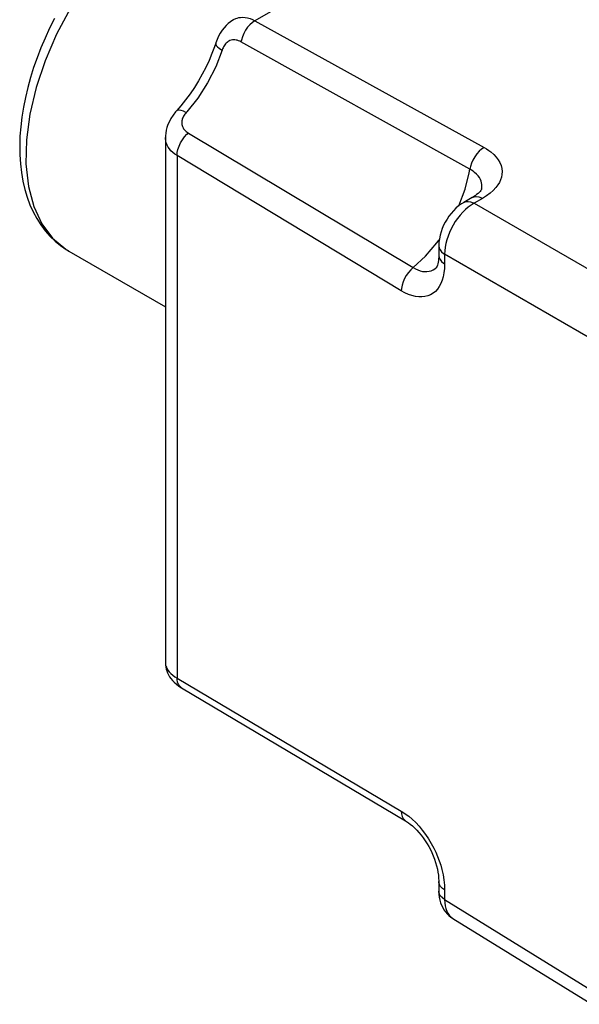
# Paper-space layout 'Layout1' of a CAD drawing. Extents: x 0 to 594, y 0 to 420.
# Tile 6 of 9: x 406 to 460, y 256 to 351. Entities that reach past the tile are written whole.
import ezdxf

# ---------------------------------------------------------------- set-up
doc = ezdxf.new("R2010")
doc.units = 0
doc.layers.add('LAYER0', color=7, linetype='CONTINUOUS')

# ---------------------------------------------------------------- blocks, each defined once
blk = doc.blocks.new('VIEW__0')
at = {"layer": 'LAYER0', "color": 136, "linetype": 'CONTINUOUS'}
for p, q in [((453.454, 365.109), (428.336, 350.607)), ((428.336, 350.607), (450.371, 338.432)), ((449.012, 336.324), (426.992, 348.581)), ((421.93, 339.814), (443.555, 326.873)), ((420.847, 337.637), (420.847, 287.404)), ((442.409, 324.642), (420.847, 337.637)), ((450.207, 333.524), (449.406, 333.061)), ((449.406, 333.061), (463.809, 324.746)), ((460.981, 319.847), (446.578, 328.163)), ((446.578, 328.163), (446.578, 327.237)), ((420.847, 287.404), (442.409, 274.617)), ((446.578, 267.037), (446.578, 266.111)), ((446.578, 266.111), (460.725, 257.363))]:
    blk.add_line(p, q, dxfattribs=at)
at = {"layer": 'LAYER0', "color": 4, "linetype": 'CONTINUOUS'}
for p, q in [((419.724, 339.379), (419.724, 288.87)), ((449.232, 333.609), (448.43, 333.146)), ((410.363, 328.508), (410.446, 328.46)), ((446.016, 328.965), (446.016, 328.039)), ((410.438, 328.464), (419.724, 323.103)), ((421.267, 286.485), (442.827, 273.699)), ((446.016, 267.839), (446.016, 266.913)), ((447.361, 264.307), (460.725, 256.043))]:
    blk.add_line(p, q, dxfattribs=at)
at = {"layer": 'LAYER0', "color": 4, "linetype": 'CONTINUOUS', "flags": 128}
for points in [[(409.06, 350.809), (408.593, 349.884), (408.157, 348.947), (407.753, 348.002), (407.383, 347.051), (407.047, 346.096), (406.747, 345.14), (406.483, 344.184), (406.256, 343.231), (406.068, 342.284), (405.918, 341.345), (405.808, 340.415), (405.739, 339.498), (405.711, 338.596), (405.724, 337.711), (405.78, 336.846), (405.878, 336.003), (406.02, 335.185), (406.204, 334.396), (406.43, 333.637), (406.699, 332.913), (407.009, 332.226), (407.358, 331.578), (407.744, 330.972), (408.167, 330.41), (408.623, 329.893), (409.111, 329.423), (409.629, 328.999), (410.174, 328.624), (410.363, 328.508)], [(426.264, 350.708), (426.196, 350.667), (425.971, 350.516), (425.761, 350.348), (425.559, 350.158), (425.362, 349.941), (425.174, 349.697), (425, 349.428), (424.841, 349.138), (424.696, 348.817), (424.569, 348.474), (424.563, 348.455)], [(424.563, 348.455), (424.447, 348.11), (424.198, 347.443), (423.918, 346.776), (423.608, 346.113), (423.269, 345.458), (422.903, 344.814), (422.513, 344.187), (422.101, 343.579), (421.668, 342.993), (421.219, 342.434), (420.825, 341.98)], [(420.826, 341.982), (420.706, 341.844), (420.47, 341.541), (420.26, 341.218), (420.103, 340.931), (419.974, 340.64), (419.873, 340.354), (419.801, 340.078), (419.753, 339.805), (419.729, 339.537), (419.725, 339.38)], [(450.134, 334.434), (450.134, 334.434), (450.131, 334.423), (450.117, 334.389), (450.09, 334.339), (450.048, 334.275), (449.983, 334.193), (449.897, 334.1), (449.79, 333.999), (449.658, 333.891), (449.502, 333.779), (449.345, 333.678), (449.233, 333.612)], [(448.43, 333.146), (448.187, 332.994), (447.924, 332.8), (447.67, 332.583), (447.429, 332.344), (447.203, 332.088), (446.996, 331.819), (446.807, 331.538), (446.636, 331.247), (446.483, 330.946), (446.35, 330.636), (446.236, 330.316), (446.143, 329.986), (446.074, 329.648), (446.031, 329.303), (446.016, 328.965)], [(446.015, 328.037), (446.013, 327.907), (446.004, 327.719), (445.987, 327.541), (445.963, 327.39), (445.928, 327.235), (445.888, 327.106), (445.848, 327.004), (445.81, 326.929), (445.779, 326.878), (445.758, 326.851), (445.751, 326.843)], [(446.016, 328.039), (446.047, 327.839), (446.137, 327.644), (446.284, 327.462), (446.484, 327.297), (446.578, 327.237)], [(446.578, 327.237), (446.563, 326.799), (446.517, 326.38), (446.44, 325.987), (446.342, 325.65), (446.216, 325.339), (446.064, 325.056), (445.887, 324.805), (445.689, 324.591), (445.468, 324.41), (445.226, 324.264), (444.964, 324.155), (444.686, 324.085), (444.391, 324.051), (444.082, 324.056), (443.762, 324.098), (443.433, 324.179), (443.095, 324.297), (442.753, 324.452), (442.409, 324.642)], [(443.555, 326.873), (443.315, 326.656), (443.091, 326.403), (442.89, 326.12), (442.718, 325.817), (442.581, 325.503), (442.482, 325.187), (442.424, 324.878), (442.409, 324.642)], [(443.555, 326.873), (443.781, 326.747), (444.006, 326.645), (444.236, 326.566), (444.461, 326.514), (444.676, 326.488), (444.883, 326.489), (445.089, 326.516), (445.285, 326.57), (445.466, 326.649), (445.636, 326.753), (445.751, 326.844)], [(419.725, 288.871), (419.725, 288.851), (419.734, 288.661), (419.759, 288.47), (419.8, 288.281), (419.858, 288.092), (419.931, 287.904), (420.023, 287.717), (420.133, 287.532), (420.258, 287.355), (420.403, 287.18), (420.578, 287), (420.788, 286.816), (421.028, 286.637), (421.267, 286.485)], [(442.819, 273.691), (442.921, 273.626), (443.094, 273.507), (443.28, 273.365), (443.478, 273.2), (443.684, 273.01), (443.896, 272.797), (444.109, 272.562), (444.319, 272.31), (444.523, 272.044), (444.716, 271.768), (444.896, 271.486), (445.061, 271.202), (445.21, 270.92), (445.348, 270.632), (445.482, 270.321), (445.603, 270.005), (445.711, 269.685), (445.803, 269.365), (445.88, 269.049), (445.938, 268.741), (445.98, 268.448), (446.005, 268.176), (446.014, 267.914), (446.014, 267.843)], [(446.016, 266.913), (446.028, 266.62), (446.062, 266.33), (446.118, 266.057), (446.193, 265.802), (446.285, 265.565), (446.392, 265.343), (446.514, 265.138), (446.65, 264.948), (446.814, 264.755), (446.992, 264.583), (447.18, 264.43), (447.361, 264.307)]]:
    blk.add_lwpolyline(points, dxfattribs=at)
at = {"layer": 'LAYER0', "color": 136, "linetype": 'CONTINUOUS', "flags": 128}
for points in [[(430.438, 363.105), (428.928, 363.746), (427.249, 364.029), (425.434, 363.946), (423.518, 363.501), (421.542, 362.702), (419.543, 361.566), (417.562, 360.114), (415.639, 358.375), (413.811, 356.386), (412.116, 354.184), (410.587, 351.815), (409.255, 349.325), (408.146, 346.765), (407.283, 344.185), (406.683, 341.637), (406.357, 339.171), (406.312, 336.838), (406.55, 334.684), (407.065, 332.751), (407.847, 331.079), (408.881, 329.701), (410.146, 328.643), (410.438, 328.464)], [(426.265, 350.708), (426.288, 350.721), (426.493, 350.819), (426.639, 350.87), (426.79, 350.907), (426.945, 350.931), (427.167, 350.943), (427.394, 350.928), (427.632, 350.885), (427.872, 350.816), (428.104, 350.724), (428.336, 350.607)], [(428.336, 350.607), (428.091, 350.44), (427.856, 350.228), (427.635, 349.977), (427.436, 349.695), (427.266, 349.391), (427.129, 349.074), (427.029, 348.753), (426.992, 348.581)], [(424.563, 348.455), (424.562, 348.352), (424.618, 348.234), (424.731, 348.103), (424.896, 347.965), (425.109, 347.822), (425.181, 347.78)], [(426.992, 348.581), (426.876, 348.64), (426.758, 348.689), (426.639, 348.727), (426.518, 348.753), (426.398, 348.767), (426.28, 348.769), (426.162, 348.758), (426.046, 348.733), (425.933, 348.695), (425.823, 348.643), (425.739, 348.591), (425.657, 348.53), (425.579, 348.459), (425.505, 348.38), (425.436, 348.294), (425.375, 348.203), (425.319, 348.106), (425.267, 348.002), (425.221, 347.893), (425.181, 347.78)], [(425.181, 347.78), (424.57, 346.191), (423.782, 344.642), (422.841, 343.179), (421.776, 341.847), (421.718, 341.782)], [(420.825, 341.981), (420.914, 342.033), (421.045, 342.043), (421.214, 342.01), (421.417, 341.936), (421.647, 341.823), (421.718, 341.782)], [(421.718, 341.782), (421.646, 341.697), (421.579, 341.61), (421.518, 341.521), (421.464, 341.43), (421.417, 341.34), (421.378, 341.248), (421.346, 341.157), (421.321, 341.066), (421.304, 340.976), (421.293, 340.862), (421.294, 340.75), (421.307, 340.641), (421.331, 340.535), (421.368, 340.429), (421.417, 340.326), (421.476, 340.229), (421.545, 340.137), (421.627, 340.047), (421.719, 339.963), (421.82, 339.885), (421.93, 339.814)], [(420.847, 337.637), (420.632, 337.778), (420.438, 337.932), (420.26, 338.101), (420.106, 338.282), (419.981, 338.466), (419.881, 338.658), (419.803, 338.862), (419.751, 339.073), (419.727, 339.281), (419.724, 339.379)], [(420.847, 337.637), (420.87, 337.932), (420.936, 338.242), (421.043, 338.559), (421.188, 338.872), (421.366, 339.171), (421.572, 339.449), (421.8, 339.696), (421.93, 339.814)], [(450.371, 338.432), (450.127, 338.265), (449.89, 338.052), (449.67, 337.802), (449.471, 337.52), (449.3, 337.216), (449.163, 336.899), (449.063, 336.578), (449.012, 336.324)], [(450.371, 338.432), (450.607, 338.293), (450.829, 338.146), (451.035, 337.993), (451.305, 337.756), (451.54, 337.506), (451.736, 337.245), (451.891, 336.976), (452.008, 336.692), (452.08, 336.401), (452.108, 336.107), (452.092, 335.814), (452.041, 335.561), (451.957, 335.31), (451.841, 335.063), (451.694, 334.821), (451.518, 334.586), (451.252, 334.299), (450.942, 334.024), (450.592, 333.765), (450.207, 333.524)], [(447.945, 332.813), (448.546, 334.402), (448.95, 335.98), (449.012, 336.324)], [(450.134, 334.433), (450.148, 334.516), (450.162, 334.683), (450.156, 334.85), (450.13, 335.016), (450.086, 335.178), (450.023, 335.336), (449.92, 335.522), (449.79, 335.701), (449.635, 335.871), (449.454, 336.031), (449.317, 336.134), (449.17, 336.232), (449.012, 336.324)], [(448.43, 333.146), (448.619, 333.22), (448.833, 333.239), (449.064, 333.203), (449.307, 333.112), (449.406, 333.061)], [(449.232, 333.609), (449.421, 333.683), (449.635, 333.702), (449.866, 333.666), (450.109, 333.575), (450.207, 333.524)], [(449.406, 333.061), (449.126, 332.887), (448.85, 332.682), (448.579, 332.45), (448.316, 332.192), (448.064, 331.911), (447.825, 331.609), (447.602, 331.29), (447.396, 330.956), (447.21, 330.611), (447.045, 330.258), (446.903, 329.9), (446.785, 329.541), (446.693, 329.185), (446.628, 328.834), (446.589, 328.492), (446.578, 328.163)], [(443.555, 326.873), (444.734, 327.968), (445.833, 329.247), (446.067, 329.557)], [(446.016, 328.965), (446.047, 328.765), (446.137, 328.57), (446.284, 328.388), (446.484, 328.223), (446.578, 328.163)], [(419.724, 288.871), (419.725, 288.852), (419.742, 288.684), (419.772, 288.567), (419.815, 288.449), (419.871, 288.332), (419.972, 288.168), (420.099, 288.007), (420.254, 287.844), (420.435, 287.687), (420.63, 287.543), (420.847, 287.404)], [(421.267, 286.485), (421.106, 286.616), (420.981, 286.795), (420.895, 287.016), (420.852, 287.274), (420.847, 287.404)], [(442.409, 274.617), (442.647, 274.467), (442.885, 274.302), (443.121, 274.121), (443.462, 273.83), (443.795, 273.509), (444.119, 273.161), (444.43, 272.789), (444.735, 272.384), (445.023, 271.957), (445.291, 271.513), (445.537, 271.058), (445.73, 270.657), (445.905, 270.249), (446.062, 269.838), (446.198, 269.427), (446.313, 269.019), (446.429, 268.507), (446.512, 268.002), (446.561, 267.51), (446.578, 267.037)], [(442.409, 274.617), (442.432, 274.345), (442.498, 274.106), (442.604, 273.907), (442.749, 273.753), (442.827, 273.699)], [(446.578, 267.037), (446.358, 267.193), (446.189, 267.37), (446.076, 267.56), (446.021, 267.759), (446.016, 267.845)], [(446.578, 266.111), (446.358, 266.268), (446.189, 266.444), (446.076, 266.634), (446.021, 266.833), (446.016, 266.913)], [(446.578, 266.111), (446.588, 265.807), (446.625, 265.521), (446.688, 265.255), (446.776, 265.011), (446.889, 264.793), (447.025, 264.602), (447.183, 264.439), (447.361, 264.307)]]:
    blk.add_lwpolyline(points, dxfattribs=at)

psp = doc.layouts.get("Layout1")

# ---------------------------------------------------------------- block references
at = {"layer": 'LAYER0', "color": 4, "linetype": 'CONTINUOUS'}
psp.add_blockref('VIEW__0', (0, 0), dxfattribs=at)

doc.saveas('drawing.dxf')
